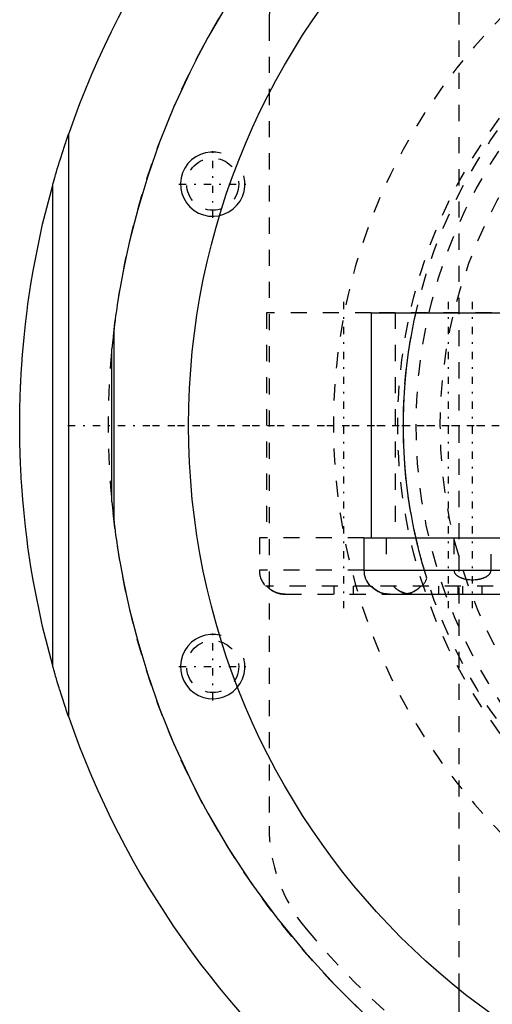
# Model space of a CAD drawing. Extents: x -1056 to 186, y -120 to 120.
# Tile 2 of 12: x -1056 to -1026, y -36 to 25. Entities that reach past the tile are written whole.
import ezdxf

# ---------------------------------------------------------------- set-up
doc = ezdxf.new("R2010")
doc.units = 0
doc.linetypes.add('CENTER', pattern=[1.5, 0.45, -0.5, 0.05, -0.5])
doc.linetypes.add('DASHED', pattern=[2, 1, -1])
for name, color, linetype in [('AM_0', 7, 'CONTINUOUS'), ('AM_10', 7, 'CONTINUOUS'), ('AM_3', 7, 'DASHED'), ('AM_7', 7, 'CENTER')]:
    doc.layers.add(name, color=color, linetype=linetype)

msp = doc.modelspace()

# ---------------------------------------------------------------- linework, layer by layer
at = {"layer": 'AM_0', "color": 7, "linetype": 'CONTINUOUS'}
for p, q in [((-1052.45, -18.145), (-1052.45, 18.145)), ((-1053.45, -14.946), (-1053.45, 14.946)), ((-1033.65, 7), (-1033.65, -7)), ((-1033.65, 7), (-1024.156, 7)), ((-1049.633, 6.047), (-1049.773, 4.759)), ((-1049.633, -6.047), (-1049.633, 6.047)), ((-1049.773, -4.759), (-1049.773, 4.759)), ((-1049.773, -4.759), (-1049.633, -6.047)), ((-1034.1, -7), (-1034.1, -9)), ((-1034.1, -7), (-1024.156, -7)), ((-1034.1, -9), (-1023.6, -9)), ((-1033.718, -10), (-1033.634, -10)), ((-1032.49, -10.5), (-1025.21, -10.5)), ((-1028.188, -41.297), (-1028.188, -35.077))]:
    msp.add_line(p, q, dxfattribs=at)
for points in [[(-1042.517, 26.311, 0), (-1043.795, 24.124, 0), (-1044.381, 23.029, 0), (-1044.932, 21.935, 0), (-1045.931, 19.757, 0), (-1046.799, 17.603, 0), (-1047.541, 15.488, 0), (-1048.163, 13.428, 0), (-1048.671, 11.452, 0), (-1048.884, 10.505, 0), (-1049.072, 9.59, 0), (-1049.259, 8.574, 0), (-1049.307, 8.296, 0), (-1049.352, 8.026, 0), (-1049.373, 7.893, 0), (-1049.394, 7.762, 0), (-1049.433, 7.508, 0), (-1049.47, 7.263, 0), (-1049.504, 7.028, 0), (-1049.534, 6.807, 0), (-1049.562, 6.601, 0), (-1049.575, 6.504, 0), (-1049.587, 6.413, 0), (-1049.608, 6.246, 0), (-1049.626, 6.106, 0), (-1049.633, 6.047, 0)], [(-1053.45, 14.946, 0), (-1053.45, 14.946, 0), (-1053.449, 14.947, 0), (-1053.449, 14.948, 0), (-1053.449, 14.948, 0), (-1053.449, 14.948, 0), (-1053.449, 14.949, 0), (-1053.448, 14.95, 0), (-1053.448, 14.951, 0), (-1053.448, 14.953, 0), (-1053.447, 14.954, 0), (-1053.447, 14.955, 0), (-1053.447, 14.955, 0), (-1053.447, 14.957, 0), (-1053.446, 14.958, 0), (-1053.446, 14.96, 0), (-1053.445, 14.962, 0), (-1053.445, 14.964, 0), (-1053.444, 14.965, 0), (-1053.444, 14.966, 0), (-1053.444, 14.968, 0), (-1053.443, 14.97, 0), (-1053.443, 14.971, 0), (-1053.442, 14.972, 0), (-1053.442, 14.975, 0), (-1053.441, 14.977, 0), (-1053.441, 14.978, 0), (-1053.44, 14.98, 0), (-1053.44, 14.982, 0), (-1053.439, 14.985, 0), (-1053.438, 14.987, 0), (-1053.437, 14.99, 0), (-1053.437, 14.993, 0), (-1053.436, 14.994, 0), (-1053.436, 14.996, 0), (-1053.435, 14.999, 0), (-1053.434, 15.002, 0), (-1053.431, 15.013, 0), (-1053.425, 15.032, 0), (-1053.42, 15.053, 0), (-1053.414, 15.074, 0), (-1053.41, 15.086, 0), (-1053.407, 15.097, 0), (-1053.4, 15.121, 0), (-1053.393, 15.147, 0), (-1053.386, 15.173, 0), (-1053.378, 15.2, 0), (-1053.37, 15.227, 0), (-1053.366, 15.241, 0), (-1053.362, 15.255, 0), (-1053.354, 15.284, 0), (-1053.346, 15.313, 0), (-1053.342, 15.327, 0), (-1053.337, 15.342, 0), (-1053.329, 15.371, 0), (-1053.321, 15.4, 0), (-1053.316, 15.415, 0), (-1053.312, 15.429, 0), (-1053.304, 15.458, 0), (-1053.296, 15.487, 0), (-1053.267, 15.586, 0), (-1053.215, 15.761, 0), (-1053.161, 15.942, 0), (-1053.105, 16.128, 0), (-1053.047, 16.318, 0), (-1053.017, 16.414, 0), (-1052.987, 16.51, 0), (-1052.926, 16.705, 0), (-1052.864, 16.901, 0), (-1052.801, 17.097, 0), (-1052.737, 17.293, 0), (-1052.673, 17.487, 0), (-1052.641, 17.584, 0), (-1052.609, 17.68, 0), (-1052.545, 17.869, 0), (-1052.481, 18.054, 0), (-1052.45, 18.145, 0)], [(-1055.5, 0, 0), (-1055.5, 0.012, 0), (-1055.5, 0.035, 0), (-1055.5, 0.058, 0), (-1055.5, 0.07, 0), (-1055.5, 0.082, 0), (-1055.5, 0.105, 0), (-1055.5, 0.128, 0), (-1055.5, 0.152, 0), (-1055.5, 0.175, 0), (-1055.5, 0.199, 0), (-1055.5, 0.21, 0), (-1055.5, 0.222, 0), (-1055.499, 0.245, 0), (-1055.499, 0.269, 0), (-1055.499, 0.292, 0), (-1055.499, 0.315, 0), (-1055.499, 0.339, 0), (-1055.499, 0.35, 0), (-1055.499, 0.362, 0), (-1055.499, 0.385, 0), (-1055.498, 0.409, 0), (-1055.498, 0.42, 0), (-1055.498, 0.432, 0), (-1055.498, 0.455, 0), (-1055.498, 0.479, 0), (-1055.498, 0.49, 0), (-1055.498, 0.502, 0), (-1055.498, 0.525, 0), (-1055.497, 0.549, 0), (-1055.497, 0.572, 0), (-1055.497, 0.595, 0), (-1055.497, 0.619, 0), (-1055.496, 0.631, 0), (-1055.496, 0.642, 0), (-1055.496, 0.666, 0), (-1055.496, 0.689, 0), (-1055.495, 0.712, 0), (-1055.495, 0.736, 0), (-1055.495, 0.759, 0), (-1055.495, 0.771, 0), (-1055.494, 0.782, 0), (-1055.494, 0.806, 0), (-1055.494, 0.829, 0), (-1055.493, 0.852, 0), (-1055.493, 0.876, 0), (-1055.493, 0.899, 0), (-1055.493, 0.911, 0), (-1055.492, 0.922, 0), (-1055.492, 0.946, 0), (-1055.492, 0.969, 0), (-1055.49, 1.051, 0), (-1055.487, 1.191, 0), (-1055.486, 1.261, 0), (-1055.484, 1.331, 0), (-1055.481, 1.471, 0), (-1055.477, 1.611, 0), (-1055.472, 1.751, 0), (-1055.468, 1.891, 0), (-1055.463, 2.031, 0), (-1055.46, 2.101, 0), (-1055.458, 2.171, 0), (-1055.452, 2.311, 0), (-1055.446, 2.451, 0), (-1055.443, 2.521, 0), (-1055.439, 2.591, 0), (-1055.433, 2.731, 0), (-1055.426, 2.871, 0), (-1055.422, 2.941, 0), (-1055.418, 3.011, 0), (-1055.41, 3.151, 0), (-1055.402, 3.291, 0), (-1055.394, 3.431, 0), (-1055.385, 3.571, 0), (-1055.376, 3.71, 0), (-1055.371, 3.78, 0), (-1055.366, 3.85, 0), (-1055.356, 3.99, 0), (-1055.346, 4.13, 0), (-1055.307, 4.619, 0), (-1055.231, 5.456, 0), (-1055.142, 6.292, 0), (-1055.041, 7.126, 0), (-1054.985, 7.543, 0), (-1054.926, 7.959, 0), (-1054.799, 8.79, 0), (-1054.66, 9.619, 0), (-1054.073, 12.502, 0), (-1053.45, 14.946, 0)], [(-1053.45, -14.946, 0), (-1054.073, -12.502, 0), (-1054.66, -9.619, 0), (-1054.799, -8.79, 0), (-1054.926, -7.959, 0), (-1054.985, -7.543, 0), (-1055.041, -7.126, 0), (-1055.142, -6.292, 0), (-1055.231, -5.456, 0), (-1055.307, -4.619, 0), (-1055.371, -3.78, 0), (-1055.402, -3.291, 0), (-1055.41, -3.151, 0), (-1055.418, -3.011, 0), (-1055.422, -2.941, 0), (-1055.426, -2.871, 0), (-1055.433, -2.731, 0), (-1055.439, -2.591, 0), (-1055.443, -2.521, 0), (-1055.446, -2.451, 0), (-1055.452, -2.311, 0), (-1055.458, -2.171, 0), (-1055.46, -2.101, 0), (-1055.463, -2.031, 0), (-1055.468, -1.891, 0), (-1055.472, -1.751, 0), (-1055.477, -1.611, 0), (-1055.481, -1.471, 0), (-1055.484, -1.331, 0), (-1055.486, -1.261, 0), (-1055.487, -1.191, 0), (-1055.49, -1.051, 0), (-1055.493, -0.911, 0), (-1055.494, -0.829, 0), (-1055.494, -0.806, 0), (-1055.494, -0.782, 0), (-1055.495, -0.771, 0), (-1055.495, -0.759, 0), (-1055.495, -0.736, 0), (-1055.495, -0.712, 0), (-1055.496, -0.689, 0), (-1055.496, -0.666, 0), (-1055.496, -0.642, 0), (-1055.496, -0.631, 0), (-1055.497, -0.619, 0), (-1055.497, -0.595, 0), (-1055.497, -0.572, 0), (-1055.497, -0.549, 0), (-1055.498, -0.525, 0), (-1055.498, -0.502, 0), (-1055.498, -0.49, 0), (-1055.498, -0.479, 0), (-1055.498, -0.455, 0), (-1055.498, -0.432, 0), (-1055.498, -0.42, 0), (-1055.498, -0.409, 0), (-1055.499, -0.385, 0), (-1055.499, -0.362, 0), (-1055.499, -0.35, 0), (-1055.499, -0.339, 0), (-1055.499, -0.315, 0), (-1055.499, -0.292, 0), (-1055.499, -0.269, 0), (-1055.499, -0.245, 0), (-1055.5, -0.222, 0), (-1055.5, -0.21, 0), (-1055.5, -0.199, 0), (-1055.5, -0.175, 0), (-1055.5, -0.152, 0), (-1055.5, -0.128, 0), (-1055.5, -0.105, 0), (-1055.5, -0.082, 0), (-1055.5, -0.07, 0), (-1055.5, -0.058, 0), (-1055.5, -0.035, 0), (-1055.5, -0.012, 0), (-1055.5, 0, 0)], [(-1049.633, -6.047, 0), (-1049.626, -6.106, 0), (-1049.608, -6.246, 0), (-1049.587, -6.413, 0), (-1049.575, -6.504, 0), (-1049.562, -6.601, 0), (-1049.534, -6.807, 0), (-1049.504, -7.028, 0), (-1049.47, -7.263, 0), (-1049.433, -7.508, 0), (-1049.394, -7.762, 0), (-1049.373, -7.893, 0), (-1049.352, -8.026, 0), (-1049.307, -8.296, 0), (-1049.259, -8.574, 0), (-1049.072, -9.59, 0), (-1048.884, -10.505, 0), (-1048.671, -11.452, 0), (-1048.163, -13.428, 0), (-1047.541, -15.488, 0), (-1046.799, -17.603, 0), (-1045.931, -19.757, 0), (-1044.932, -21.935, 0), (-1044.381, -23.029, 0), (-1043.795, -24.124, 0), (-1042.517, -26.311, 0), (-1041.094, -28.483, 0), (-1039.523, -30.625, 0), (-1037.804, -32.724, 0), (-1035.933, -34.768, 0), (-1034.941, -35.765, 0), (-1033.911, -36.743, 0)], [(-1032.49, -10.5, 0), (-1032.524, -10.5, 0), (-1032.594, -10.497, 0), (-1032.666, -10.49, 0), (-1032.702, -10.486, 0), (-1032.738, -10.48, 0), (-1032.811, -10.467, 0), (-1032.882, -10.451, 0), (-1032.952, -10.431, 0), (-1033.019, -10.409, 0), (-1033.084, -10.384, 0), (-1033.115, -10.371, 0), (-1033.147, -10.357, 0), (-1033.211, -10.325, 0), (-1033.274, -10.29, 0), (-1033.337, -10.252, 0), (-1033.397, -10.211, 0), (-1033.456, -10.167, 0), (-1033.484, -10.144, 0), (-1033.511, -10.121, 0), (-1033.562, -10.074, 0), (-1033.61, -10.026, 0), (-1033.634, -10, 0)], [(-1052.45, -18.145, 0), (-1052.481, -18.054, 0), (-1052.545, -17.869, 0), (-1052.609, -17.68, 0), (-1052.641, -17.584, 0), (-1052.673, -17.487, 0), (-1052.737, -17.293, 0), (-1052.801, -17.097, 0), (-1052.864, -16.901, 0), (-1052.926, -16.705, 0), (-1052.987, -16.51, 0), (-1053.017, -16.414, 0), (-1053.047, -16.318, 0), (-1053.105, -16.128, 0), (-1053.161, -15.942, 0), (-1053.215, -15.761, 0), (-1053.267, -15.586, 0), (-1053.296, -15.487, 0), (-1053.304, -15.458, 0), (-1053.312, -15.429, 0), (-1053.316, -15.415, 0), (-1053.321, -15.4, 0), (-1053.329, -15.371, 0), (-1053.337, -15.342, 0), (-1053.342, -15.327, 0), (-1053.346, -15.313, 0), (-1053.354, -15.284, 0), (-1053.362, -15.255, 0), (-1053.366, -15.241, 0), (-1053.37, -15.227, 0), (-1053.378, -15.2, 0), (-1053.386, -15.173, 0), (-1053.393, -15.147, 0), (-1053.4, -15.121, 0), (-1053.407, -15.097, 0), (-1053.41, -15.086, 0), (-1053.414, -15.074, 0), (-1053.42, -15.053, 0), (-1053.425, -15.032, 0), (-1053.431, -15.013, 0), (-1053.434, -15.002, 0), (-1053.435, -14.999, 0), (-1053.436, -14.996, 0), (-1053.436, -14.994, 0), (-1053.437, -14.993, 0), (-1053.437, -14.99, 0), (-1053.438, -14.987, 0), (-1053.439, -14.985, 0), (-1053.44, -14.982, 0), (-1053.44, -14.98, 0), (-1053.441, -14.978, 0), (-1053.441, -14.977, 0), (-1053.442, -14.975, 0), (-1053.442, -14.972, 0), (-1053.443, -14.971, 0), (-1053.443, -14.97, 0), (-1053.444, -14.968, 0), (-1053.444, -14.966, 0), (-1053.444, -14.965, 0), (-1053.445, -14.964, 0), (-1053.445, -14.962, 0), (-1053.446, -14.96, 0), (-1053.446, -14.958, 0), (-1053.447, -14.957, 0), (-1053.447, -14.955, 0), (-1053.447, -14.955, 0), (-1053.447, -14.954, 0), (-1053.448, -14.953, 0), (-1053.448, -14.951, 0), (-1053.448, -14.95, 0), (-1053.449, -14.949, 0), (-1053.449, -14.948, 0), (-1053.449, -14.948, 0), (-1053.449, -14.948, 0), (-1053.449, -14.947, 0), (-1053.45, -14.946, 0), (-1053.45, -14.946, 0)]]:
    msp.add_polyline3d(points, dxfattribs=at)
msp.add_circle((-1000, 0), 45, dxfattribs=at)
for centre, radius, start, end in [((-1000, 0), 55.5, 97.25319, 160.91684), ((-1032.6, -9), 1.5, 180, 221.81031), ((-1000, 0), 55.5, 199.08316, 262.74681)]:
    msp.add_arc(centre, radius, start, end, dxfattribs=at)
at = {"layer": 'AM_10', "color": 7, "linetype": 'CONTINUOUS'}
for centre in [(-1043.5, 15), (-1043.5, -15)]:
    msp.add_arc(centre, 2, 75, 15, dxfattribs=at)
at = {"layer": 'AM_3', "color": 6, "linetype": 'DASHED'}
for p, q in [((-1028.188, -35.077), (-1028.188, 35.077)), ((-1040, 24.92), (-1040, -24.92)), ((-1040.15, 7), (-1040.15, -7)), ((-1033.65, 7), (-1040.15, 7)), ((-1024.156, 7), (-1033.65, 7)), ((-1032.15, 7), (-1032.15, -7)), ((-1040.6, -7), (-1040.6, -9)), ((-1034.1, -7), (-1040.6, -7)), ((-1032.725, -7), (-1032.725, -9)), ((-1028.502, -7), (-1028.502, -9)), ((-1026.198, -9), (-1026.198, -7)), ((-1034.1, -9), (-1040.6, -9)), ((-1030.188, -9.507), (-1030.343, -9)), ((-1033.718, -10), (-1040.218, -10)), ((-1035.95, -10.5), (-1035.95, -10)), ((-1034.75, -10.5), (-1034.75, -10)), ((-1024.066, -10), (-1033.634, -10)), ((-1029.45, -10.5), (-1029.45, -10)), ((-1028.25, -10.5), (-1028.25, -10)), ((-1027.95, -10.5), (-1027.95, -10)), ((-1026.75, -10.5), (-1026.75, -10)), ((-1038.99, -10.5), (-1032.49, -10.5)), ((-1031.398, -10.475), (-1031.414, -10.472))]:
    msp.add_line(p, q, dxfattribs=at)
for points in [[(-1030.866, -7, 0), (-1030.878, -6.948, 0), (-1030.901, -6.844, 0), (-1030.925, -6.738, 0), (-1030.936, -6.684, 0), (-1030.948, -6.63, 0), (-1030.971, -6.521, 0), (-1030.994, -6.41, 0), (-1031.017, -6.297, 0), (-1031.04, -6.183, 0), (-1031.063, -6.068, 0), (-1031.074, -6.01, 0), (-1031.085, -5.951, 0), (-1031.108, -5.834, 0), (-1031.13, -5.715, 0), (-1031.152, -5.594, 0), (-1031.173, -5.473, 0), (-1031.195, -5.35, 0), (-1031.205, -5.288, 0), (-1031.216, -5.226, 0), (-1031.236, -5.101, 0), (-1031.257, -4.974, 0), (-1031.267, -4.911, 0), (-1031.325, -4.523, 0), (-1031.43, -3.724, 0), (-1031.517, -2.903, 0), (-1031.582, -2.071, 0), (-1031.626, -1.236, 0), (-1031.647, -0.408, 0), (-1031.65, 0, 0), (-1031.647, 0.408, 0), (-1031.626, 1.236, 0), (-1031.582, 2.071, 0), (-1031.517, 2.903, 0), (-1031.43, 3.724, 0), (-1031.325, 4.523, 0), (-1031.267, 4.911, 0), (-1031.257, 4.974, 0), (-1031.236, 5.101, 0), (-1031.216, 5.226, 0), (-1031.205, 5.288, 0), (-1031.195, 5.35, 0), (-1031.173, 5.473, 0), (-1031.152, 5.594, 0), (-1031.13, 5.715, 0), (-1031.108, 5.834, 0), (-1031.085, 5.951, 0), (-1031.074, 6.01, 0), (-1031.063, 6.068, 0), (-1031.04, 6.183, 0), (-1031.017, 6.297, 0), (-1030.994, 6.41, 0), (-1030.971, 6.521, 0), (-1030.948, 6.63, 0), (-1030.936, 6.684, 0), (-1030.925, 6.738, 0), (-1030.901, 6.844, 0), (-1030.878, 6.948, 0), (-1030.866, 7, 0)], [(-1030.343, -9, 0), (-1030.357, -8.954, 0), (-1030.384, -8.861, 0), (-1030.412, -8.764, 0), (-1030.427, -8.715, 0), (-1030.441, -8.665, 0), (-1030.47, -8.562, 0), (-1030.499, -8.457, 0), (-1030.529, -8.35, 0), (-1030.558, -8.241, 0), (-1030.588, -8.129, 0), (-1030.603, -8.073, 0), (-1030.618, -8.016, 0), (-1030.648, -7.901, 0), (-1030.678, -7.784, 0), (-1030.708, -7.666, 0), (-1030.737, -7.547, 0), (-1030.766, -7.426, 0), (-1030.781, -7.366, 0), (-1030.795, -7.305, 0), (-1030.824, -7.184, 0), (-1030.852, -7.061, 0), (-1030.866, -7, 0)], [(-1028.502, -9, 0), (-1028.502, -9.002, 0), (-1028.502, -9.006, 0), (-1028.502, -9.01, 0), (-1028.502, -9.013, 0), (-1028.502, -9.015, 0), (-1028.502, -9.019, 0), (-1028.502, -9.023, 0), (-1028.501, -9.028, 0), (-1028.501, -9.032, 0), (-1028.5, -9.036, 0), (-1028.5, -9.039, 0), (-1028.5, -9.041, 0), (-1028.499, -9.045, 0), (-1028.499, -9.05, 0), (-1028.498, -9.054, 0), (-1028.497, -9.059, 0), (-1028.496, -9.063, 0), (-1028.496, -9.065, 0), (-1028.495, -9.067, 0), (-1028.494, -9.072, 0), (-1028.493, -9.076, 0), (-1028.493, -9.078, 0), (-1028.492, -9.081, 0), (-1028.491, -9.085, 0), (-1028.49, -9.089, 0), (-1028.489, -9.091, 0), (-1028.489, -9.093, 0), (-1028.488, -9.098, 0), (-1028.486, -9.102, 0), (-1028.481, -9.116, 0), (-1028.472, -9.139, 0), (-1028.46, -9.163, 0), (-1028.447, -9.186, 0), (-1028.432, -9.209, 0), (-1028.425, -9.22, 0), (-1028.417, -9.23, 0), (-1028.4, -9.25, 0), (-1028.383, -9.269, 0), (-1028.365, -9.287, 0), (-1028.346, -9.305, 0), (-1028.326, -9.322, 0), (-1028.316, -9.331, 0), (-1028.305, -9.339, 0), (-1028.283, -9.355, 0), (-1028.261, -9.371, 0), (-1028.25, -9.378, 0), (-1028.239, -9.385, 0), (-1028.217, -9.399, 0), (-1028.195, -9.411, 0), (-1028.184, -9.417, 0), (-1028.173, -9.423, 0), (-1028.151, -9.434, 0), (-1028.128, -9.445, 0), (-1028.105, -9.456, 0), (-1028.081, -9.466, 0), (-1028.058, -9.476, 0), (-1028.046, -9.481, 0), (-1028.034, -9.485, 0), (-1028.009, -9.494, 0), (-1027.984, -9.503, 0), (-1027.959, -9.511, 0), (-1027.934, -9.519, 0), (-1027.909, -9.526, 0), (-1027.896, -9.53, 0), (-1027.883, -9.533, 0), (-1027.857, -9.54, 0), (-1027.831, -9.546, 0), (-1027.805, -9.552, 0), (-1027.779, -9.558, 0), (-1027.753, -9.563, 0), (-1027.74, -9.565, 0), (-1027.726, -9.568, 0), (-1027.7, -9.572, 0), (-1027.674, -9.576, 0), (-1027.647, -9.58, 0), (-1027.621, -9.583, 0), (-1027.594, -9.586, 0), (-1027.581, -9.588, 0), (-1027.568, -9.589, 0), (-1027.542, -9.591, 0), (-1027.516, -9.593, 0), (-1027.425, -9.598, 0), (-1027.35, -9.599, 0), (-1027.275, -9.598, 0), (-1027.184, -9.593, 0), (-1027.158, -9.591, 0), (-1027.132, -9.589, 0), (-1027.119, -9.588, 0), (-1027.106, -9.586, 0), (-1027.079, -9.583, 0), (-1027.053, -9.58, 0), (-1027.026, -9.576, 0), (-1027, -9.572, 0), (-1026.974, -9.568, 0), (-1026.96, -9.565, 0), (-1026.947, -9.563, 0), (-1026.921, -9.558, 0), (-1026.895, -9.552, 0), (-1026.869, -9.546, 0), (-1026.843, -9.54, 0), (-1026.817, -9.533, 0), (-1026.804, -9.53, 0), (-1026.791, -9.526, 0), (-1026.766, -9.519, 0), (-1026.741, -9.511, 0), (-1026.716, -9.503, 0), (-1026.691, -9.494, 0), (-1026.666, -9.485, 0), (-1026.654, -9.481, 0), (-1026.642, -9.476, 0), (-1026.619, -9.466, 0), (-1026.595, -9.456, 0), (-1026.572, -9.445, 0), (-1026.549, -9.434, 0), (-1026.527, -9.423, 0), (-1026.516, -9.417, 0), (-1026.505, -9.411, 0), (-1026.483, -9.399, 0), (-1026.461, -9.385, 0), (-1026.45, -9.378, 0), (-1026.439, -9.371, 0), (-1026.417, -9.355, 0), (-1026.395, -9.339, 0), (-1026.384, -9.331, 0), (-1026.374, -9.322, 0), (-1026.354, -9.305, 0), (-1026.335, -9.287, 0), (-1026.317, -9.269, 0), (-1026.3, -9.25, 0), (-1026.283, -9.23, 0), (-1026.275, -9.22, 0), (-1026.268, -9.209, 0), (-1026.253, -9.186, 0), (-1026.24, -9.163, 0), (-1026.228, -9.139, 0), (-1026.222, -9.126, 0), (-1026.221, -9.122, 0), (-1026.219, -9.118, 0), (-1026.219, -9.116, 0), (-1026.218, -9.114, 0), (-1026.217, -9.11, 0), (-1026.215, -9.106, 0), (-1026.214, -9.102, 0), (-1026.212, -9.098, 0), (-1026.211, -9.093, 0), (-1026.211, -9.091, 0), (-1026.21, -9.089, 0), (-1026.209, -9.085, 0), (-1026.208, -9.081, 0), (-1026.207, -9.078, 0), (-1026.207, -9.076, 0), (-1026.206, -9.072, 0), (-1026.205, -9.067, 0), (-1026.204, -9.065, 0), (-1026.204, -9.063, 0), (-1026.203, -9.059, 0), (-1026.202, -9.054, 0), (-1026.201, -9.05, 0), (-1026.201, -9.045, 0), (-1026.2, -9.041, 0), (-1026.2, -9.039, 0), (-1026.2, -9.036, 0), (-1026.199, -9.032, 0), (-1026.199, -9.028, 0), (-1026.198, -9.023, 0), (-1026.198, -9.019, 0), (-1026.198, -9.015, 0), (-1026.198, -9.013, 0), (-1026.198, -9.01, 0), (-1026.198, -9.006, 0), (-1026.198, -9.002, 0), (-1026.198, -9, 0)], [(-1040.134, -10, 0), (-1040.11, -10.026, 0), (-1040.062, -10.074, 0), (-1040.011, -10.121, 0), (-1039.984, -10.144, 0), (-1039.956, -10.167, 0), (-1039.897, -10.211, 0), (-1039.837, -10.252, 0), (-1039.774, -10.29, 0), (-1039.711, -10.325, 0), (-1039.647, -10.357, 0), (-1039.615, -10.371, 0), (-1039.584, -10.384, 0), (-1039.519, -10.409, 0), (-1039.452, -10.431, 0), (-1039.382, -10.451, 0), (-1039.311, -10.467, 0), (-1039.238, -10.48, 0), (-1039.202, -10.486, 0), (-1039.166, -10.49, 0), (-1039.094, -10.497, 0), (-1039.024, -10.5, 0), (-1038.99, -10.5, 0)], [(-1039.863, -10.234, 0), (-1039.872, -10.228, 0), (-1039.889, -10.217, 0), (-1039.906, -10.205, 0), (-1039.914, -10.199, 0), (-1039.922, -10.192, 0), (-1039.939, -10.18, 0), (-1039.955, -10.167, 0), (-1039.971, -10.155, 0), (-1039.986, -10.142, 0), (-1040.001, -10.129, 0), (-1040.009, -10.122, 0), (-1040.017, -10.116, 0), (-1040.031, -10.103, 0), (-1040.046, -10.089, 0), (-1040.06, -10.076, 0), (-1040.074, -10.063, 0), (-1040.087, -10.049, 0), (-1040.094, -10.043, 0), (-1040.101, -10.036, 0), (-1040.114, -10.022, 0), (-1040.127, -10.007, 0), (-1040.134, -10, 0)], [(-1039.351, -10.458, 0), (-1039.367, -10.455, 0), (-1039.398, -10.447, 0), (-1039.428, -10.438, 0), (-1039.443, -10.434, 0), (-1039.458, -10.429, 0), (-1039.488, -10.419, 0), (-1039.517, -10.409, 0), (-1039.546, -10.399, 0), (-1039.574, -10.388, 0), (-1039.601, -10.377, 0), (-1039.615, -10.371, 0), (-1039.629, -10.365, 0), (-1039.657, -10.352, 0), (-1039.685, -10.339, 0), (-1039.713, -10.324, 0), (-1039.74, -10.309, 0), (-1039.768, -10.294, 0), (-1039.782, -10.286, 0), (-1039.796, -10.278, 0), (-1039.823, -10.261, 0), (-1039.85, -10.243, 0), (-1039.863, -10.234, 0)], [(-1033.634, -10, 0), (-1033.61, -10.026, 0), (-1033.562, -10.074, 0), (-1033.511, -10.121, 0), (-1033.484, -10.144, 0), (-1033.456, -10.167, 0), (-1033.397, -10.211, 0), (-1033.337, -10.252, 0), (-1033.274, -10.29, 0), (-1033.211, -10.325, 0), (-1033.147, -10.357, 0), (-1033.115, -10.371, 0), (-1033.084, -10.384, 0), (-1033.019, -10.409, 0), (-1032.952, -10.431, 0), (-1032.882, -10.451, 0), (-1032.811, -10.467, 0), (-1032.738, -10.48, 0), (-1032.702, -10.486, 0), (-1032.666, -10.49, 0), (-1032.594, -10.497, 0), (-1032.524, -10.5, 0), (-1032.49, -10.5, 0)], [(-1032.49, -10.5, 0), (-1032.524, -10.5, 0), (-1032.594, -10.497, 0), (-1032.666, -10.49, 0), (-1032.702, -10.486, 0), (-1032.738, -10.48, 0), (-1032.811, -10.467, 0), (-1032.882, -10.451, 0), (-1032.952, -10.431, 0), (-1033.019, -10.409, 0), (-1033.084, -10.384, 0), (-1033.115, -10.371, 0), (-1033.147, -10.357, 0), (-1033.211, -10.325, 0), (-1033.274, -10.29, 0), (-1033.337, -10.252, 0), (-1033.397, -10.211, 0), (-1033.456, -10.167, 0), (-1033.484, -10.144, 0), (-1033.511, -10.121, 0), (-1033.562, -10.074, 0), (-1033.61, -10.026, 0), (-1033.634, -10, 0)], [(-1032.261, -10, 0), (-1032.243, -10.02, 0), (-1032.206, -10.057, 0), (-1032.168, -10.094, 0), (-1032.148, -10.112, 0), (-1032.128, -10.13, 0), (-1032.085, -10.165, 0), (-1032.041, -10.199, 0), (-1031.995, -10.232, 0), (-1031.948, -10.263, 0), (-1031.899, -10.292, 0), (-1031.875, -10.306, 0), (-1031.851, -10.319, 0), (-1031.802, -10.344, 0), (-1031.753, -10.366, 0), (-1031.704, -10.387, 0), (-1031.655, -10.406, 0), (-1031.604, -10.424, 0), (-1031.577, -10.432, 0), (-1031.551, -10.44, 0), (-1031.497, -10.454, 0), (-1031.442, -10.467, 0), (-1031.414, -10.472, 0)], [(-1032.058, -10.186, 0), (-1032.095, -10.157, 0), (-1032.166, -10.096, 0), (-1032.23, -10.033, 0), (-1032.261, -10, 0)], [(-1031.414, -10.472, 0), (-1031.434, -10.468, 0), (-1031.473, -10.46, 0), (-1031.513, -10.45, 0), (-1031.532, -10.445, 0), (-1031.551, -10.44, 0), (-1031.589, -10.428, 0), (-1031.626, -10.416, 0), (-1031.663, -10.403, 0), (-1031.698, -10.389, 0), (-1031.732, -10.375, 0), (-1031.75, -10.368, 0), (-1031.767, -10.36, 0), (-1031.802, -10.343, 0), (-1031.837, -10.326, 0), (-1031.872, -10.307, 0), (-1031.907, -10.287, 0), (-1031.942, -10.266, 0), (-1031.959, -10.255, 0), (-1031.976, -10.244, 0), (-1032.009, -10.222, 0), (-1032.042, -10.198, 0), (-1032.058, -10.186, 0)], [(-1031.71, -10.5, 0), (-1031.676, -10.5, 0), (-1031.606, -10.497, 0), (-1031.534, -10.49, 0), (-1031.498, -10.486, 0), (-1031.462, -10.48, 0), (-1031.389, -10.467, 0), (-1031.318, -10.451, 0), (-1031.248, -10.431, 0), (-1031.181, -10.409, 0), (-1031.116, -10.384, 0), (-1031.085, -10.371, 0), (-1031.053, -10.357, 0), (-1030.989, -10.325, 0), (-1030.926, -10.29, 0), (-1030.863, -10.252, 0), (-1030.803, -10.211, 0), (-1030.744, -10.167, 0), (-1030.716, -10.144, 0), (-1030.689, -10.121, 0), (-1030.638, -10.074, 0), (-1030.59, -10.026, 0), (-1030.566, -10, 0)], [(-1030.837, -10.234, 0), (-1030.859, -10.249, 0), (-1030.903, -10.277, 0), (-1030.949, -10.303, 0), (-1030.972, -10.316, 0), (-1030.994, -10.328, 0), (-1031.04, -10.351, 0), (-1031.086, -10.371, 0), (-1031.131, -10.39, 0), (-1031.178, -10.408, 0), (-1031.226, -10.424, 0), (-1031.25, -10.432, 0), (-1031.275, -10.439, 0), (-1031.326, -10.453, 0), (-1031.377, -10.465, 0), (-1031.429, -10.475, 0), (-1031.481, -10.483, 0), (-1031.533, -10.49, 0), (-1031.559, -10.493, 0), (-1031.584, -10.495, 0), (-1031.635, -10.498, 0), (-1031.685, -10.5, 0), (-1031.71, -10.5, 0)], [(-1030.566, -10, 0), (-1030.573, -10.007, 0), (-1030.586, -10.022, 0), (-1030.599, -10.036, 0), (-1030.606, -10.043, 0), (-1030.613, -10.049, 0), (-1030.626, -10.063, 0), (-1030.64, -10.076, 0), (-1030.654, -10.089, 0), (-1030.669, -10.103, 0), (-1030.683, -10.116, 0), (-1030.691, -10.122, 0), (-1030.699, -10.129, 0), (-1030.714, -10.142, 0), (-1030.729, -10.155, 0), (-1030.745, -10.167, 0), (-1030.761, -10.18, 0), (-1030.778, -10.192, 0), (-1030.786, -10.199, 0), (-1030.794, -10.205, 0), (-1030.811, -10.217, 0), (-1030.828, -10.228, 0), (-1030.837, -10.234, 0)], [(-1038.99, -10.5, 0), (-1039, -10.5, 0), (-1039.019, -10.5, 0), (-1039.039, -10.499, 0), (-1039.048, -10.499, 0), (-1039.058, -10.499, 0), (-1039.078, -10.498, 0), (-1039.098, -10.496, 0), (-1039.118, -10.495, 0), (-1039.138, -10.493, 0), (-1039.158, -10.491, 0), (-1039.168, -10.49, 0), (-1039.178, -10.489, 0), (-1039.199, -10.486, 0), (-1039.219, -10.483, 0), (-1039.24, -10.48, 0), (-1039.26, -10.477, 0), (-1039.28, -10.473, 0), (-1039.29, -10.471, 0), (-1039.301, -10.469, 0), (-1039.321, -10.465, 0), (-1039.341, -10.461, 0), (-1039.351, -10.458, 0)], [(-1031.414, -10.472, 0), (-1031.364, -10.481, 0), (-1031.264, -10.493, 0), (-1031.166, -10.499, 0), (-1031.119, -10.5, 0)], [(-1031.119, -10.5, 0), (-1031.164, -10.499, 0), (-1031.256, -10.494, 0), (-1031.351, -10.483, 0), (-1031.398, -10.475, 0)]]:
    msp.add_polyline3d(points, dxfattribs=at)
for centre, radius in [((-1000, 0), 32), ((-1000, 0), 31.65), ((-1000, 0), 30.85), ((-1000, 0), 29.35), ((-1043.5, 15), 1.621), ((-1043.5, -15), 1.621)]:
    msp.add_circle(centre, radius, dxfattribs=at)
for centre, radius, start, end in [((-1000, 0), 50, 90, 270), ((-1000, 0), 36, 90, 270), ((-1030, 24.92), 10, 140.28486, 180), ((-1039.1, -9), 1.5, 180, 221.81031), ((-1031.6, -9), 1.5, 318.18969, 340.2378), ((-1030, -24.92), 10, 180, 219.71514), ((-1000, 0), 49, 219.71514, 236.44269)]:
    msp.add_arc(centre, radius, start, end, dxfattribs=at)
at = {"layer": 'AM_7', "color": 4, "linetype": 'CENTER'}
for p, q in [((-1043.5, 12.9), (-1043.5, 17.1)), ((-1045.6, 15), (-1041.4, 15)), ((-1035.35, -11.375), (-1035.35, 7.875)), ((-1028.85, -11.375), (-1028.85, 7.875)), ((-1028.85, -11.375), (-1028.85, 7.875)), ((-1027.35, -11.375), (-1027.35, 7.875)), ((-1052.5, 0), (-947.5, 0)), ((-1047.25, 0), (-952.75, 0)), ((-1033.233, 0), (-966.767, 0)), ((-1043.5, -17.1), (-1043.5, -12.9)), ((-1045.6, -15), (-1041.4, -15))]:
    msp.add_line(p, q, dxfattribs=at)

doc.saveas('drawing.dxf')
